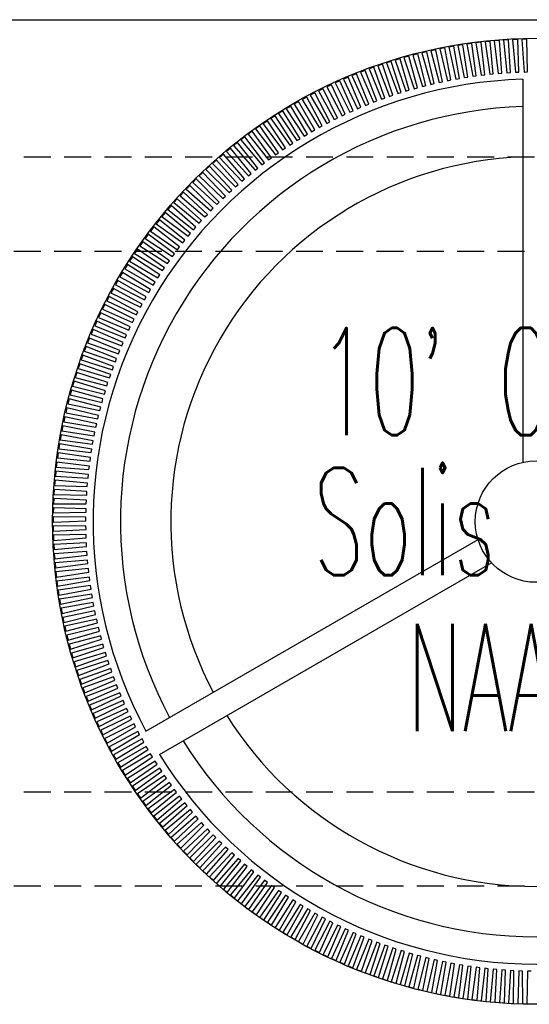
# Model space of a CAD drawing. Header units: inches. Extents: x 82 to 767, y -5 to 263.
# Tile 3 of 256: x 138 to 157, y 106 to 142. Entities that reach past the tile are written whole.
import ezdxf
from ezdxf.enums import TextEntityAlignment as Align

# ---------------------------------------------------------------- set-up
doc = ezdxf.new("R2010")
doc.units = ezdxf.units.IN
doc.header["$MEASUREMENT"] = 0
doc.linetypes.add('ACAD_ISO03W100', pattern=[30, 12, -18])
doc.linetypes.add('DASHEDX2', pattern=[1.5, 1, -0.5])
for name, color, linetype in [('A-FURN-P-COLLECTION-TABLE', 3, 'ACAD_ISO03W100'), ('A-FURN-P-COLLECTION-TABLE-SUPPORT', 202, 'Continuous'), ('A-FURN-P-COLLECTION-TABLE-TEXT2', 3, 'Continuous'), ('A-FURN-P-LIGHT', 4, 'Continuous'), ('A-FURN-P-LIGHT-TEXT2', 4, 'Continuous'), ('A-FURN-P-LIGHT-TEXT3', 4, 'Continuous'), ('A-FURN-P-TEXT_UTEXT', 7, 'Continuous'), ('PSATTR', 7, 'Continuous')]:
    doc.layers.add(name, color=color, linetype=linetype)
doc.styles.add('0', font='TXT.SHX')
doc.styles.add('CAD_FNT', font='TXT.SHX', dxfattribs={"height": 1})
doc.styles.add('PMSymText', font='txt.shx', dxfattribs={"width": 0.65})
doc.styles.get("Standard").update_dxf_attribs({"font": 'arial.ttf'})

# ---------------------------------------------------------------- blocks, each defined once
blk = doc.blocks.new('HCCS-NNTC-2F-2D')
at = {"layer": 'A-FURN-P-COLLECTION-TABLE', "linetype": 'ByBlock'}
blk.add_line((-47.25, 18.7), (47.25, 18.7), dxfattribs=at)
at = {"layer": 'A-FURN-P-COLLECTION-TABLE-SUPPORT', "linetype": 'DASHEDX2'}
for p, q in [((-44.563, 13.589), (44.563, 13.589)), ((44.563, 10.068), (-44.563, 10.068)), ((-44.563, -10.068), (44.563, -10.068)), ((44.563, -13.589), (-44.563, -13.589))]:
    blk.add_line(p, q, dxfattribs=at)
at = {"layer": 'A-FURN-P-COLLECTION-TABLE-TEXT2', "style": '0', "width": 0.55, "flags": 8}
blk.add_attdef('ITEXT2', text='', height=4, dxfattribs=at).set_placement((-1.039, -9.015), align=Align.BOTTOM_CENTER)
at = {"layer": 'A-FURN-P-TEXT_UTEXT', "style": 'PMSymText', "width": 0.65, "flags": 8}
for tag, p in [('PSUT1', (-0.001, -24.702)), ('PSUT3', (-0.001, -36.702))]:
    blk.add_attdef(tag, text='', height=4, dxfattribs=at).set_placement(p, align=Align.CENTER)
at = {"layer": 'A-FURN-P-TEXT_UTEXT', "style": 'PMSymText', "width": 0.65}
blk.add_attdef('PSUT2', text='', height=4, dxfattribs=at).set_placement((-0.001, -30.702), align=Align.CENTER)
at = {"layer": 'PSATTR', "flags": 1}
for tag in ['PSON', 'PSMC', 'PSDH', 'PSPN', 'PSQT', 'PSEC', 'PST5', 'PST4', 'PST3', 'PST2', 'PST1']:
    blk.add_attdef(tag, text='', height=1, dxfattribs=at).set_placement((0, 0), align=Align.TOP_CENTER)
blk = doc.blocks.new('HCPL-SDP2-36-2D')
at = {"layer": 'A-FURN-P-LIGHT'}
for p, q in [((-3.402, 17.649), (-3.588, 17.612)), ((-3.588, 17.612), (-3.301, 16.428)), ((-3.171, 16.454), (-3.402, 17.649)), ((-3.065, 17.711), (-3.252, 17.678)), ((-3.252, 17.678), (-2.988, 16.488)), ((-2.857, 16.511), (-3.065, 17.711)), ((-2.727, 17.766), (-2.915, 17.736)), ((-2.915, 17.736), (-2.673, 16.542)), ((-2.543, 16.563), (-2.727, 17.766)), ((-2.389, 17.815), (-2.577, 17.789)), ((-2.577, 17.789), (-2.358, 16.59)), ((-2.227, 16.608), (-2.389, 17.815)), ((-2.049, 17.857), (-2.238, 17.834)), ((-2.238, 17.834), (-2.041, 16.632)), ((-1.91, 16.647), (-2.049, 17.857)), ((-1.709, 17.893), (-1.898, 17.874)), ((-1.898, 17.874), (-1.724, 16.668)), ((-1.593, 16.681), (-1.709, 17.893)), ((-1.368, 17.922), (-1.557, 17.907)), ((-1.557, 17.907), (-1.407, 16.698)), ((-1.275, 16.708), (-1.368, 17.922)), ((-1.026, 17.945), (-1.216, 17.933)), ((-1.216, 17.933), (-1.089, 16.721)), ((-0.957, 16.729), (-1.026, 17.945)), ((-0.684, 17.961), (-0.874, 17.953)), ((-0.874, 17.953), (-0.77, 16.739)), ((-0.638, 16.745), (-0.684, 17.961)), ((-0.342, 17.971), (-0.532, 17.966)), ((-0.532, 17.966), (-0.451, 16.751)), ((-0.319, 16.754), (-0.342, 17.971)), ((-5.064, 17.246), (-5.246, 17.192)), ((-4.721, 16.078), (-5.064, 17.246)), ((-4.735, 17.339), (-4.918, 17.288)), ((-4.918, 17.288), (-4.541, 16.13)), ((-4.414, 16.165), (-4.735, 17.339)), ((-4.404, 17.426), (-4.588, 17.379)), ((-4.588, 17.379), (-4.234, 16.213)), ((-4.105, 16.246), (-4.404, 17.426)), ((-4.071, 17.507), (-4.256, 17.463)), ((-4.256, 17.463), (-3.924, 16.291)), ((-3.795, 16.321), (-4.071, 17.507)), ((-3.737, 17.581), (-3.923, 17.541)), ((-3.923, 17.541), (-3.613, 16.363)), ((-3.484, 16.391), (-3.737, 17.581)), ((-6.04, 16.929), (-6.219, 16.864)), ((-5.631, 15.782), (-6.04, 16.929)), ((-5.717, 17.041), (-5.897, 16.979)), ((-5.897, 16.979), (-5.455, 15.844)), ((-5.33, 15.887), (-5.717, 17.041)), ((-5.391, 17.147), (-5.573, 17.089)), ((-5.573, 17.089), (-5.152, 15.945)), ((-5.026, 15.985), (-5.391, 17.147)), ((-5.246, 17.192), (-4.848, 16.04)), ((-6.997, 16.557), (-7.172, 16.482)), ((-6.523, 15.435), (-6.997, 16.557)), ((-6.68, 16.687), (-6.857, 16.615)), ((-6.857, 16.615), (-6.35, 15.507)), ((-6.228, 15.556), (-6.68, 16.687)), ((-6.361, 16.811), (-6.539, 16.743)), ((-6.539, 16.743), (-6.054, 15.625)), ((-5.931, 15.672), (-6.361, 16.811)), ((-6.219, 16.864), (-5.755, 15.737)), ((-2.988, 16.488), (-2.857, 16.511)), ((-2.673, 16.542), (-2.543, 16.563)), ((-2.358, 16.59), (-2.227, 16.608)), ((-2.041, 16.632), (-1.91, 16.647)), ((-1.724, 16.668), (-1.593, 16.681)), ((-1.407, 16.698), (-1.275, 16.708)), ((-1.089, 16.721), (-0.957, 16.729)), ((-0.77, 16.739), (-0.638, 16.745)), ((-0.451, 16.751), (-0.319, 16.754)), ((-7.622, 16.278), (-7.794, 16.197)), ((-7.794, 16.197), (-7.225, 15.119)), ((-7.106, 15.175), (-7.622, 16.278)), ((-7.311, 16.42), (-7.484, 16.342)), ((-7.484, 16.342), (-6.936, 15.254)), ((-6.816, 15.308), (-7.311, 16.42)), ((-7.172, 16.482), (-6.645, 15.383)), ((-4.541, 16.13), (-4.414, 16.165)), ((-4.234, 16.213), (-4.105, 16.246)), ((-3.924, 16.291), (-3.795, 16.321)), ((-3.613, 16.363), (-3.484, 16.391)), ((-3.301, 16.428), (-3.171, 16.454)), ((-0.5, 16.482), (-0.5, 2.208)), ((-8.539, 15.816), (-8.706, 15.725)), ((-7.961, 14.745), (-8.539, 15.816)), ((-8.236, 15.976), (-8.405, 15.888)), ((-8.405, 15.888), (-7.796, 14.833)), ((-7.678, 14.894), (-8.236, 15.976)), ((-7.931, 16.13), (-8.101, 16.045)), ((-8.101, 16.045), (-7.512, 14.979)), ((-7.393, 15.037), (-7.931, 16.13)), ((-5.755, 15.737), (-5.631, 15.782)), ((-5.455, 15.844), (-5.33, 15.887)), ((-5.152, 15.945), (-5.026, 15.985)), ((-4.848, 16.04), (-4.721, 16.078)), ((-9.135, 15.48), (-9.298, 15.382)), ((-8.516, 14.431), (-9.135, 15.48)), ((-8.839, 15.651), (-9.004, 15.557)), ((-9.004, 15.557), (-8.355, 14.525)), ((-8.24, 14.591), (-8.839, 15.651)), ((-8.706, 15.725), (-8.077, 14.682)), ((-6.645, 15.383), (-6.523, 15.435)), ((-6.35, 15.507), (-6.228, 15.556)), ((-6.054, 15.625), (-5.931, 15.672)), ((-9.718, 15.121), (-9.877, 15.017)), ((-9.059, 14.097), (-9.718, 15.121)), ((-9.428, 15.303), (-9.589, 15.203)), ((-9.589, 15.203), (-8.902, 14.197)), ((-8.789, 14.267), (-9.428, 15.303)), ((-9.298, 15.382), (-8.63, 14.364)), ((-7.225, 15.119), (-7.106, 15.175)), ((-6.936, 15.254), (-6.816, 15.308)), ((-10.286, 14.74), (-10.442, 14.63)), ((-9.589, 13.742), (-10.286, 14.74)), ((-10.004, 14.933), (-10.161, 14.826)), ((-10.161, 14.826), (-9.436, 13.848)), ((-9.326, 13.922), (-10.004, 14.933)), ((-9.877, 15.017), (-9.17, 14.025)), ((-8.077, 14.682), (-7.961, 14.745)), ((-7.796, 14.833), (-7.678, 14.894)), ((-7.512, 14.979), (-7.393, 15.037)), ((-10.84, 14.338), (-10.991, 14.222)), ((-10.106, 13.366), (-10.84, 14.338)), ((-10.565, 14.541), (-10.718, 14.429)), ((-10.718, 14.429), (-9.956, 13.478)), ((-9.849, 13.556), (-10.565, 14.541)), ((-10.442, 14.63), (-9.698, 13.665)), ((-8.63, 14.364), (-8.516, 14.431)), ((-8.355, 14.525), (-8.24, 14.591)), ((-11.111, 14.129), (-11.26, 14.01)), ((-11.26, 14.01), (-10.462, 13.089)), ((-10.358, 13.172), (-11.111, 14.129)), ((-10.991, 14.222), (-10.211, 13.286)), ((-9.17, 14.025), (-9.059, 14.097)), ((-8.902, 14.197), (-8.789, 14.267)), ((-11.641, 13.695), (-11.785, 13.571)), ((-10.852, 12.768), (-11.641, 13.695)), ((-11.378, 13.915), (-11.525, 13.793)), ((-11.525, 13.793), (-10.709, 12.888)), ((-10.607, 12.972), (-11.378, 13.915)), ((-9.698, 13.665), (-9.589, 13.742)), ((-9.436, 13.848), (-9.326, 13.922)), ((-12.154, 13.242), (-12.293, 13.113)), ((-11.33, 12.345), (-12.154, 13.242)), ((-11.899, 13.471), (-12.041, 13.345)), ((-12.041, 13.345), (-11.192, 12.471)), ((-11.093, 12.559), (-11.899, 13.471)), ((-11.785, 13.571), (-10.953, 12.682)), ((-10.211, 13.286), (-10.106, 13.366)), ((-9.956, 13.478), (-9.849, 13.556)), ((-12.404, 13.009), (-12.541, 12.877)), ((-12.541, 12.877), (-11.659, 12.036)), ((-11.563, 12.127), (-12.404, 13.009)), ((-12.293, 13.113), (-11.428, 12.256)), ((-10.709, 12.888), (-10.607, 12.972)), ((-10.462, 13.089), (-10.358, 13.172)), ((-12.89, 12.527), (-13.022, 12.39)), ((-12.017, 11.678), (-12.89, 12.527)), ((-12.649, 12.77), (-12.784, 12.635)), ((-12.784, 12.635), (-11.886, 11.812)), ((-11.792, 11.905), (-12.649, 12.77)), ((-11.192, 12.471), (-11.093, 12.559)), ((-10.953, 12.682), (-10.852, 12.768)), ((-13.126, 12.279), (-13.255, 12.14)), ((-13.255, 12.14), (-12.327, 11.351)), ((-12.237, 11.447), (-13.126, 12.279)), ((-13.022, 12.39), (-12.109, 11.583)), ((-11.659, 12.036), (-11.563, 12.127)), ((-11.428, 12.256), (-11.33, 12.345)), ((-13.584, 11.771), (-13.708, 11.626)), ((-12.664, 10.973), (-13.584, 11.771)), ((-13.357, 12.027), (-13.484, 11.885)), ((-13.484, 11.885), (-12.541, 11.114)), ((-12.453, 11.212), (-13.357, 12.027)), ((-11.886, 11.812), (-11.792, 11.905)), ((-13.806, 11.51), (-13.927, 11.363)), ((-12.87, 10.73), (-13.806, 11.51)), ((-13.708, 11.626), (-12.75, 10.873)), ((-12.327, 11.351), (-12.237, 11.447)), ((-12.109, 11.583), (-12.017, 11.678)), ((-14.022, 11.245), (-14.141, 11.096)), ((-14.141, 11.096), (-13.155, 10.38)), ((-13.072, 10.483), (-14.022, 11.245)), ((-13.927, 11.363), (-12.955, 10.628)), ((-12.541, 11.114), (-12.453, 11.212)), ((-14.44, 10.703), (-14.553, 10.549)), ((-13.462, 9.978), (-14.44, 10.703)), ((-14.234, 10.976), (-14.349, 10.825)), ((-14.349, 10.825), (-13.35, 10.127)), ((-13.27, 10.232), (-14.234, 10.976)), ((-12.955, 10.628), (-12.87, 10.73)), ((-12.75, 10.873), (-12.664, 10.973)), ((-14.641, 10.426), (-14.751, 10.271)), ((-13.65, 9.72), (-14.641, 10.426)), ((-14.553, 10.549), (-13.54, 9.871)), ((-13.155, 10.38), (-13.072, 10.483)), ((-14.837, 10.145), (-14.944, 9.988)), ((-14.944, 9.988), (-13.906, 9.349)), ((-13.832, 9.458), (-14.837, 10.145)), ((-14.751, 10.271), (-13.726, 9.612)), ((-13.54, 9.871), (-13.462, 9.978)), ((-13.35, 10.127), (-13.27, 10.232)), ((-15.213, 9.573), (-15.313, 9.412)), ((-14.182, 8.925), (-15.213, 9.573)), ((-15.028, 9.861), (-15.131, 9.701)), ((-15.131, 9.701), (-14.082, 9.082)), ((-14.01, 9.193), (-15.028, 9.861)), ((-13.726, 9.612), (-13.65, 9.72)), ((-15.392, 9.282), (-15.49, 9.118)), ((-14.35, 8.653), (-15.392, 9.282)), ((-15.313, 9.412), (-14.252, 8.813)), ((-14.082, 9.082), (-14.01, 9.193)), ((-13.906, 9.349), (-13.832, 9.458)), ((-15.566, 8.987), (-15.66, 8.822)), ((-15.66, 8.822), (-14.577, 8.264)), ((-14.512, 8.378), (-15.566, 8.987)), ((-15.49, 9.118), (-14.417, 8.54)), ((-14.252, 8.813), (-14.182, 8.925)), ((-15.734, 8.689), (-15.826, 8.522)), ((-15.826, 8.522), (-14.732, 7.984)), ((-14.669, 8.101), (-15.734, 8.689)), ((-14.417, 8.54), (-14.35, 8.653)), ((-16.054, 8.084), (-16.139, 7.913)), ((-14.966, 7.536), (-16.054, 8.084)), ((-15.897, 8.388), (-15.985, 8.219)), ((-15.985, 8.219), (-14.881, 7.703)), ((-14.82, 7.82), (-15.897, 8.388)), ((-14.732, 7.984), (-14.669, 8.101)), ((-14.577, 8.264), (-14.512, 8.378)), ((-16.205, 7.777), (-16.286, 7.605)), ((-15.107, 7.25), (-16.205, 7.777)), ((-16.139, 7.913), (-15.025, 7.418)), ((-14.881, 7.703), (-14.82, 7.82)), ((-16.35, 7.467), (-16.428, 7.293)), ((-15.242, 6.961), (-16.35, 7.467)), ((-16.286, 7.605), (-15.164, 7.13)), ((-15.025, 7.418), (-14.966, 7.536)), ((-16.489, 7.154), (-16.564, 6.979)), ((-16.564, 6.979), (-15.424, 6.548)), ((-15.372, 6.67), (-16.489, 7.154)), ((-16.428, 7.293), (-15.297, 6.84)), ((-15.164, 7.13), (-15.107, 7.25)), ((-16.622, 6.839), (-16.694, 6.663)), ((-16.694, 6.663), (-15.546, 6.253)), ((-15.496, 6.376), (-16.622, 6.839)), ((-15.424, 6.548), (-15.372, 6.67)), ((-15.297, 6.84), (-15.242, 6.961)), ((-16.75, 6.521), (-16.818, 6.344)), ((-16.818, 6.344), (-15.662, 5.956)), ((-15.615, 6.079), (-16.75, 6.521)), ((-15.546, 6.253), (-15.496, 6.376)), ((-16.986, 5.879), (-17.047, 5.699)), ((-15.835, 5.481), (-16.986, 5.879)), ((-16.871, 6.201), (-16.935, 6.022)), ((-16.935, 6.022), (-15.773, 5.657)), ((-15.728, 5.781), (-16.871, 6.201)), ((-15.662, 5.956), (-15.615, 6.079)), ((-17.095, 5.554), (-17.152, 5.373)), ((-15.937, 5.178), (-17.095, 5.554)), ((-17.047, 5.699), (-15.878, 5.355)), ((-15.773, 5.657), (-15.728, 5.781)), ((-17.197, 5.228), (-17.252, 5.046)), ((-16.032, 4.874), (-17.197, 5.228)), ((-17.152, 5.373), (-15.977, 5.052)), ((-15.977, 5.052), (-15.937, 5.178)), ((-15.878, 5.355), (-15.835, 5.481)), ((-17.294, 4.9), (-17.345, 4.716)), ((-16.122, 4.568), (-17.294, 4.9)), ((-17.252, 5.046), (-16.07, 4.747)), ((-16.07, 4.747), (-16.032, 4.874)), ((-17.384, 4.569), (-17.431, 4.385)), ((-16.206, 4.26), (-17.384, 4.569)), ((-17.345, 4.716), (-16.158, 4.44)), ((-16.158, 4.44), (-16.122, 4.568)), ((-17.468, 4.238), (-17.511, 4.052)), ((-17.511, 4.052), (-16.315, 3.822)), ((-16.284, 3.951), (-17.468, 4.238)), ((-17.431, 4.385), (-16.239, 4.132)), ((-16.239, 4.132), (-16.206, 4.26)), ((-17.545, 3.904), (-17.585, 3.718)), ((-17.585, 3.718), (-16.385, 3.511)), ((-16.357, 3.64), (-17.545, 3.904)), ((-16.315, 3.822), (-16.284, 3.951)), ((-17.616, 3.57), (-17.653, 3.383)), ((-17.653, 3.383), (-16.449, 3.198)), ((-16.423, 3.328), (-17.616, 3.57)), ((-16.449, 3.198), (-16.423, 3.328)), ((-16.385, 3.511), (-16.357, 3.64)), ((-17.681, 3.233), (-17.714, 3.046)), ((-17.714, 3.046), (-16.507, 2.884)), ((-16.483, 3.014), (-17.681, 3.233)), ((-16.507, 2.884), (-16.483, 3.014)), ((-17.739, 2.896), (-17.769, 2.708)), ((-17.769, 2.708), (-16.559, 2.569)), ((-16.538, 2.7), (-17.739, 2.896)), ((-16.559, 2.569), (-16.538, 2.7)), ((-17.837, 2.219), (-17.859, 2.03)), ((-16.629, 2.069), (-17.837, 2.219)), ((-17.791, 2.558), (-17.817, 2.37)), ((-17.817, 2.37), (-16.604, 2.254)), ((-16.586, 2.385), (-17.791, 2.558)), ((-16.604, 2.254), (-16.586, 2.385)), ((-17.876, 1.879), (-17.895, 1.689)), ((-16.665, 1.752), (-17.876, 1.879)), ((-17.859, 2.03), (-16.644, 1.937)), ((-16.644, 1.937), (-16.629, 2.069)), ((-17.908, 1.538), (-17.924, 1.348)), ((-16.695, 1.434), (-17.908, 1.538)), ((-17.895, 1.689), (-16.678, 1.62)), ((-16.678, 1.62), (-16.665, 1.752)), ((-17.934, 1.197), (-17.946, 1.007)), ((-16.719, 1.116), (-17.934, 1.197)), ((-17.924, 1.348), (-16.706, 1.302)), ((-16.728, 0.984), (-16.719, 1.116)), ((-16.706, 1.302), (-16.695, 1.434)), ((-17.954, 0.855), (-17.962, 0.665)), ((-16.738, 0.797), (-17.954, 0.855)), ((-17.946, 1.007), (-16.728, 0.984)), ((-16.743, 0.665), (-16.738, 0.797)), ((-17.967, 0.513), (-17.971, 0.323)), ((-16.75, 0.479), (-17.967, 0.513)), ((-17.962, 0.665), (-16.743, 0.665)), ((-16.753, 0.346), (-16.75, 0.479)), ((-17.973, 0.171), (-17.974, -0.019)), ((-17.974, -0.019), (-16.757, 0.027)), ((-16.756, 0.16), (-17.973, 0.171)), ((-17.971, 0.323), (-16.753, 0.346)), ((-16.757, 0.027), (-16.756, 0.16)), ((-16.756, -0.16), (-17.973, -0.171)), ((-17.973, -0.171), (-17.971, -0.361)), ((-17.971, -0.361), (-16.754, -0.292)), ((-16.754, -0.292), (-16.756, -0.16)), ((-16.75, -0.479), (-17.967, -0.513)), ((-17.967, -0.513), (-17.96, -0.703)), ((-17.96, -0.703), (-16.746, -0.611)), ((-16.746, -0.611), (-16.75, -0.479)), ((-14.523, -7.808), (-2.162, -0.671)), ((-16.738, -0.797), (-17.954, -0.855)), ((-17.954, -0.855), (-17.944, -1.045)), ((-17.944, -1.045), (-16.731, -0.929)), ((-16.731, -0.929), (-16.738, -0.797)), ((-16.719, -1.116), (-17.934, -1.197)), ((-17.934, -1.197), (-17.921, -1.387)), ((-17.921, -1.387), (-16.71, -1.248)), ((-16.695, -1.434), (-17.908, -1.538)), ((-16.71, -1.248), (-16.719, -1.116)), ((-16.683, -1.566), (-16.695, -1.434)), ((-17.908, -1.538), (-17.891, -1.728)), ((-17.891, -1.728), (-16.683, -1.566)), ((-16.665, -1.752), (-17.876, -1.879)), ((-16.651, -1.883), (-16.665, -1.752)), ((-14.023, -8.674), (-1.662, -1.537)), ((-17.876, -1.879), (-17.855, -2.068)), ((-17.855, -2.068), (-16.651, -1.883)), ((-16.629, -2.069), (-17.837, -2.219)), ((-17.812, -2.408), (-16.612, -2.2)), ((-16.612, -2.2), (-16.629, -2.069)), ((-17.837, -2.219), (-17.812, -2.408)), ((-16.586, -2.385), (-17.791, -2.558)), ((-17.791, -2.558), (-17.763, -2.746)), ((-17.763, -2.746), (-16.567, -2.516)), ((-16.567, -2.516), (-16.586, -2.385)), ((-16.538, -2.7), (-17.739, -2.896)), ((-17.739, -2.896), (-17.708, -3.084)), ((-17.708, -3.084), (-16.516, -2.831)), ((-16.516, -2.831), (-16.538, -2.7)), ((-16.483, -3.014), (-17.681, -3.233)), ((-17.681, -3.233), (-17.646, -3.42)), ((-17.646, -3.42), (-16.459, -3.144)), ((-16.459, -3.144), (-16.483, -3.014)), ((-16.423, -3.328), (-17.616, -3.57)), ((-17.616, -3.57), (-17.577, -3.756)), ((-17.577, -3.756), (-16.396, -3.457)), ((-16.357, -3.64), (-17.545, -3.904)), ((-16.396, -3.457), (-16.423, -3.328)), ((-16.327, -3.769), (-16.357, -3.64)), ((-17.545, -3.904), (-17.503, -4.09)), ((-17.503, -4.09), (-16.327, -3.769)), ((-16.284, -3.951), (-17.468, -4.238)), ((-16.253, -4.079), (-16.284, -3.951)), ((-17.468, -4.238), (-17.422, -4.422)), ((-17.422, -4.422), (-16.253, -4.079)), ((-16.206, -4.26), (-17.384, -4.569)), ((-17.334, -4.753), (-16.172, -4.388)), ((-16.172, -4.388), (-16.206, -4.26)), ((-17.384, -4.569), (-17.334, -4.753)), ((-16.122, -4.568), (-17.294, -4.9)), ((-17.241, -5.082), (-16.086, -4.695)), ((-16.086, -4.695), (-16.122, -4.568)), ((-17.294, -4.9), (-17.241, -5.082)), ((-16.032, -4.874), (-17.197, -5.228)), ((-17.141, -5.41), (-15.993, -5)), ((-15.993, -5), (-16.032, -4.874)), ((-17.197, -5.228), (-17.141, -5.41)), ((-15.937, -5.178), (-17.095, -5.554)), ((-17.035, -5.735), (-15.895, -5.304)), ((-15.835, -5.481), (-16.986, -5.879)), ((-15.895, -5.304), (-15.937, -5.178)), ((-15.791, -5.605), (-15.835, -5.481)), ((-17.095, -5.554), (-17.035, -5.735)), ((-16.923, -6.058), (-15.791, -5.605)), ((-15.728, -5.781), (-16.871, -6.201)), ((-15.682, -5.905), (-15.728, -5.781)), ((-16.986, -5.879), (-16.923, -6.058)), ((-16.871, -6.201), (-16.804, -6.379)), ((-16.804, -6.379), (-15.682, -5.905)), ((-15.615, -6.079), (-16.75, -6.521)), ((-16.68, -6.698), (-15.566, -6.203)), ((-15.566, -6.203), (-15.615, -6.079)), ((-16.75, -6.521), (-16.68, -6.698)), ((-15.496, -6.376), (-16.622, -6.839)), ((-16.549, -7.014), (-15.446, -6.498)), ((-15.446, -6.498), (-15.496, -6.376)), ((-16.622, -6.839), (-16.549, -7.014)), ((-15.372, -6.67), (-16.489, -7.154)), ((-16.412, -7.328), (-15.319, -6.791)), ((-15.242, -6.961), (-16.35, -7.467)), ((-15.319, -6.791), (-15.372, -6.67)), ((-15.187, -7.081), (-15.242, -6.961)), ((-16.489, -7.154), (-16.412, -7.328)), ((-16.27, -7.639), (-15.187, -7.081)), ((-15.107, -7.25), (-16.205, -7.777)), ((-15.049, -7.369), (-15.107, -7.25)), ((-16.35, -7.467), (-16.27, -7.639)), ((-16.122, -7.948), (-15.049, -7.369)), ((-14.966, -7.536), (-16.054, -8.084)), ((-15.967, -8.253), (-14.906, -7.654)), ((-14.906, -7.654), (-14.966, -7.536)), ((-16.205, -7.777), (-16.122, -7.948)), ((-14.82, -7.82), (-15.897, -8.388)), ((-15.807, -8.556), (-14.758, -7.937)), ((-14.758, -7.937), (-14.82, -7.82)), ((-16.054, -8.084), (-15.967, -8.253)), ((-15.897, -8.388), (-15.807, -8.556)), ((-14.669, -8.101), (-15.734, -8.689)), ((-15.642, -8.855), (-14.604, -8.216)), ((-14.512, -8.378), (-15.566, -8.987)), ((-14.604, -8.216), (-14.669, -8.101)), ((-14.445, -8.493), (-14.512, -8.378)), ((-15.734, -8.689), (-15.642, -8.855)), ((-15.47, -9.151), (-14.445, -8.493)), ((-14.35, -8.653), (-15.392, -9.282)), ((-15.293, -9.444), (-14.281, -8.766)), ((-14.281, -8.766), (-14.35, -8.653)), ((-15.566, -8.987), (-15.47, -9.151)), ((-14.182, -8.925), (-15.213, -9.573)), ((-15.111, -9.734), (-14.111, -9.036)), ((-14.111, -9.036), (-14.182, -8.925)), ((-15.392, -9.282), (-15.293, -9.444)), ((-14.01, -9.193), (-15.028, -9.861)), ((-14.922, -10.02), (-13.937, -9.303)), ((-13.832, -9.458), (-14.837, -10.145)), ((-13.937, -9.303), (-14.01, -9.193)), ((-13.757, -9.567), (-13.832, -9.458)), ((-15.213, -9.573), (-15.111, -9.734)), ((-15.028, -9.861), (-14.922, -10.02)), ((-14.729, -10.302), (-13.757, -9.567)), ((-13.65, -9.72), (-14.641, -10.426)), ((-14.53, -10.581), (-13.572, -9.827)), ((-13.572, -9.827), (-13.65, -9.72)), ((-14.837, -10.145), (-14.729, -10.302)), ((-13.462, -9.978), (-14.44, -10.703)), ((-14.326, -10.855), (-13.383, -10.084)), ((-13.27, -10.232), (-14.234, -10.976)), ((-13.383, -10.084), (-13.462, -9.978)), ((-13.188, -10.337), (-13.27, -10.232)), ((-14.641, -10.426), (-14.53, -10.581)), ((-14.117, -11.126), (-13.188, -10.337)), ((-13.072, -10.483), (-14.022, -11.245)), ((-13.902, -11.393), (-12.989, -10.586)), ((-12.989, -10.586), (-13.072, -10.483)), ((-14.44, -10.703), (-14.326, -10.855)), ((-14.234, -10.976), (-14.117, -11.126)), ((-12.87, -10.73), (-13.806, -11.51)), ((-13.683, -11.655), (-12.785, -10.831)), ((-12.664, -10.973), (-13.584, -11.771)), ((-12.785, -10.831), (-12.87, -10.73)), ((-12.577, -11.073), (-12.664, -10.973)), ((-14.022, -11.245), (-13.902, -11.393)), ((-13.459, -11.914), (-12.577, -11.073)), ((-12.453, -11.212), (-13.357, -12.027)), ((-13.229, -12.168), (-12.364, -11.31)), ((-12.364, -11.31), (-12.453, -11.212)), ((-13.806, -11.51), (-13.683, -11.655)), ((-12.237, -11.447), (-13.126, -12.279)), ((-12.995, -12.418), (-12.146, -11.544)), ((-12.017, -11.678), (-12.89, -12.527)), ((-12.146, -11.544), (-12.237, -11.447)), ((-11.924, -11.773), (-12.017, -11.678)), ((-13.584, -11.771), (-13.459, -11.914)), ((-13.357, -12.027), (-13.229, -12.168)), ((-12.757, -12.663), (-11.924, -11.773)), ((-11.792, -11.905), (-12.649, -12.77)), ((-12.513, -12.903), (-11.698, -11.998)), ((-11.698, -11.998), (-11.792, -11.905)), ((-13.126, -12.279), (-12.995, -12.418)), ((-11.563, -12.127), (-12.404, -13.009)), ((-12.265, -13.139), (-11.467, -12.218)), ((-11.33, -12.345), (-12.154, -13.242)), ((-12.013, -13.37), (-11.233, -12.434)), ((-11.467, -12.218), (-11.563, -12.127)), ((-11.233, -12.434), (-11.33, -12.345)), ((-12.89, -12.527), (-12.757, -12.663)), ((-12.649, -12.77), (-12.513, -12.903)), ((-11.093, -12.559), (-11.899, -13.471)), ((-11.756, -13.597), (-10.994, -12.646)), ((-10.852, -12.768), (-11.641, -13.695)), ((-10.994, -12.646), (-11.093, -12.559)), ((-10.751, -12.853), (-10.852, -12.768)), ((-12.404, -13.009), (-12.265, -13.139)), ((-11.495, -13.818), (-10.751, -12.853)), ((-10.607, -12.972), (-11.378, -13.915)), ((-11.23, -14.034), (-10.504, -13.055)), ((-10.358, -13.172), (-11.111, -14.129)), ((-10.504, -13.055), (-10.607, -12.972)), ((-10.254, -13.253), (-10.358, -13.172)), ((-12.154, -13.242), (-12.013, -13.37)), ((-11.899, -13.471), (-11.756, -13.597)), ((-10.961, -14.246), (-10.254, -13.253)), ((-10.106, -13.366), (-10.84, -14.338)), ((-10.688, -14.452), (-10, -13.446)), ((-9.849, -13.556), (-10.565, -14.541)), ((-10, -13.446), (-10.106, -13.366)), ((-9.742, -13.634), (-9.849, -13.556)), ((-11.641, -13.695), (-11.495, -13.818)), ((-11.378, -13.915), (-11.23, -14.034)), ((-10.41, -14.653), (-9.742, -13.634)), ((-9.589, -13.742), (-10.286, -14.74)), ((-10.13, -14.848), (-9.481, -13.817)), ((-9.326, -13.922), (-10.004, -14.933)), ((-9.481, -13.817), (-9.589, -13.742)), ((-9.216, -13.995), (-9.326, -13.922)), ((-11.111, -14.129), (-10.961, -14.246)), ((-9.845, -15.038), (-9.216, -13.995)), ((-9.059, -14.097), (-9.718, -15.121)), ((-9.557, -15.223), (-8.948, -14.168)), ((-8.789, -14.267), (-9.428, -15.303)), ((-8.948, -14.168), (-9.059, -14.097)), ((-8.676, -14.335), (-8.789, -14.267)), ((-10.84, -14.338), (-10.688, -14.452)), ((-10.565, -14.541), (-10.41, -14.653)), ((-9.265, -15.402), (-8.676, -14.335)), ((-8.516, -14.431), (-9.135, -15.48)), ((-8.971, -15.576), (-8.402, -14.498)), ((-8.24, -14.591), (-8.839, -15.651)), ((-8.672, -15.744), (-8.124, -14.655)), ((-8.402, -14.498), (-8.516, -14.431)), ((-8.124, -14.655), (-8.24, -14.591)), ((-10.286, -14.74), (-10.13, -14.848)), ((-10.004, -14.933), (-9.845, -15.038)), ((-7.961, -14.745), (-8.539, -15.816)), ((-8.371, -15.906), (-7.844, -14.807)), ((-7.678, -14.894), (-8.236, -15.976)), ((-8.067, -16.062), (-7.561, -14.954)), ((-7.844, -14.807), (-7.961, -14.745)), ((-7.393, -15.037), (-7.931, -16.13)), ((-7.561, -14.954), (-7.678, -14.894)), ((-7.274, -15.095), (-7.393, -15.037)), ((-9.718, -15.121), (-9.557, -15.223)), ((-9.428, -15.303), (-9.265, -15.402)), ((-7.759, -16.213), (-7.274, -15.095)), ((-7.106, -15.175), (-7.622, -16.278)), ((-7.449, -16.358), (-6.986, -15.231)), ((-6.816, -15.308), (-7.311, -16.42)), ((-7.137, -16.497), (-6.695, -15.361)), ((-6.986, -15.231), (-7.106, -15.175)), ((-6.695, -15.361), (-6.816, -15.308)), ((-9.135, -15.48), (-8.971, -15.576)), ((-8.839, -15.651), (-8.672, -15.744)), ((-6.523, -15.435), (-6.997, -16.557)), ((-6.821, -16.63), (-6.401, -15.486)), ((-6.228, -15.556), (-6.68, -16.687)), ((-6.401, -15.486), (-6.523, -15.435)), ((-6.503, -16.757), (-6.105, -15.605)), ((-5.931, -15.672), (-6.361, -16.811)), ((-6.105, -15.605), (-6.228, -15.556)), ((-6.183, -16.877), (-5.807, -15.718)), ((-5.807, -15.718), (-5.931, -15.672)), ((-8.539, -15.816), (-8.371, -15.906)), ((-8.236, -15.976), (-8.067, -16.062)), ((-7.931, -16.13), (-7.759, -16.213)), ((-5.631, -15.782), (-6.04, -16.929)), ((-5.861, -16.992), (-5.506, -15.826)), ((-5.33, -15.887), (-5.717, -17.041)), ((-5.506, -15.826), (-5.631, -15.782)), ((-5.536, -17.1), (-5.204, -15.928)), ((-5.026, -15.985), (-5.391, -17.147)), ((-5.204, -15.928), (-5.33, -15.887)), ((-5.21, -17.203), (-4.9, -16.024)), ((-4.721, -16.078), (-5.064, -17.246)), ((-4.9, -16.024), (-5.026, -15.985)), ((-4.881, -17.299), (-4.594, -16.115)), ((-4.594, -16.115), (-4.721, -16.078)), ((-7.622, -16.278), (-7.449, -16.358)), ((-7.311, -16.42), (-7.137, -16.497)), ((-4.414, -16.165), (-4.735, -17.339)), ((-4.551, -17.389), (-4.286, -16.199)), ((-4.286, -16.199), (-4.414, -16.165)), ((-4.105, -16.246), (-4.404, -17.426)), ((-4.219, -17.472), (-3.977, -16.278)), ((-3.977, -16.278), (-4.105, -16.246)), ((-3.795, -16.321), (-4.071, -17.507)), ((-3.886, -17.549), (-3.666, -16.351)), ((-3.666, -16.351), (-3.795, -16.321)), ((-3.484, -16.391), (-3.737, -17.581)), ((-3.551, -17.62), (-3.354, -16.418)), ((-3.354, -16.418), (-3.484, -16.391)), ((-3.171, -16.454), (-3.402, -17.649)), ((-3.215, -17.684), (-3.041, -16.478)), ((-3.041, -16.478), (-3.171, -16.454)), ((-6.997, -16.557), (-6.821, -16.63)), ((-6.68, -16.687), (-6.503, -16.757)), ((-6.361, -16.811), (-6.183, -16.877)), ((-2.857, -16.511), (-3.065, -17.711)), ((-2.877, -17.742), (-2.727, -16.533)), ((-2.727, -16.533), (-2.857, -16.511)), ((-2.543, -16.563), (-2.727, -17.766)), ((-2.412, -16.582), (-2.543, -16.563)), ((-2.539, -17.794), (-2.412, -16.582)), ((-2.227, -16.608), (-2.389, -17.815)), ((-2.096, -16.625), (-2.227, -16.608)), ((-2.2, -17.839), (-2.096, -16.625)), ((-1.91, -16.647), (-2.049, -17.857)), ((-1.779, -16.662), (-1.91, -16.647)), ((-1.86, -17.878), (-1.779, -16.662)), ((-1.593, -16.681), (-1.709, -17.893)), ((-1.461, -16.693), (-1.593, -16.681)), ((-1.519, -17.91), (-1.461, -16.693)), ((-1.275, -16.708), (-1.368, -17.922)), ((-1.143, -16.718), (-1.275, -16.708)), ((-1.178, -17.936), (-1.143, -16.718)), ((-0.957, -16.729), (-1.026, -17.945)), ((-0.825, -16.736), (-0.957, -16.729)), ((-0.836, -17.955), (-0.825, -16.736)), ((-0.638, -16.745), (-0.684, -17.961)), ((-0.506, -16.749), (-0.638, -16.745)), ((-0.494, -17.967), (-0.506, -16.749)), ((-0.319, -16.754), (-0.342, -17.971)), ((-0.187, -16.756), (-0.319, -16.754)), ((-6.04, -16.929), (-5.861, -16.992)), ((-5.717, -17.041), (-5.536, -17.1)), ((-5.391, -17.147), (-5.21, -17.203)), ((-5.064, -17.246), (-4.881, -17.299)), ((-4.735, -17.339), (-4.551, -17.389)), ((-4.404, -17.426), (-4.219, -17.472)), ((-4.071, -17.507), (-3.886, -17.549)), ((-3.737, -17.581), (-3.551, -17.62)), ((-3.402, -17.649), (-3.215, -17.684)), ((-3.065, -17.711), (-2.877, -17.742)), ((-2.727, -17.766), (-2.539, -17.794)), ((-2.389, -17.815), (-2.2, -17.839)), ((-2.049, -17.857), (-1.86, -17.878)), ((-1.709, -17.893), (-1.519, -17.91)), ((-1.368, -17.922), (-1.178, -17.936)), ((-1.026, -17.945), (-0.836, -17.955)), ((-0.684, -17.961), (-0.494, -17.967)), ((-0.342, -17.971), (-0.152, -17.974))]:
    blk.add_line(p, q, dxfattribs=at)
for centre, radius in [((-0.001, 0.009), 17.997), ((0, 0), 2.264)]:
    blk.add_circle(centre, radius, dxfattribs=at)
for radius, start, end in [(16.489, 91.7378, 208.263), (15.472, 91.8519, 208.1481), (13.596, 92.1076, 207.8924), (13.596, 212.1076, 327.8924), (15.472, 211.8519, 328.1481), (16.489, 211.7383, 328.2616)]:
    blk.add_arc((0, 0), radius, start, end, dxfattribs=at)
at = {"layer": 'A-FURN-P-LIGHT-TEXT2', "linetype": 'Continuous', "style": 'CAD_FNT', "width": 0.55, "flags": 8}
blk.add_attdef('ITEXT2', text='', height=4, dxfattribs=at).set_placement((0, 0), align=Align.MIDDLE_CENTER)
at = {"layer": 'A-FURN-P-LIGHT-TEXT3', "linetype": 'Continuous', "style": 'CAD_FNT', "width": 0.55, "flags": 8}
blk.add_attdef('ITEXT3', text='', height=4, dxfattribs=at).set_placement((0, 5.215), align=Align.MIDDLE_CENTER)
at = {"layer": 'A-FURN-P-TEXT_UTEXT', "style": 'PMSymText', "width": 0.65, "flags": 8}
for tag, p in [('PSUT1', (0, -23.989)), ('PSUT3', (0, -35.989))]:
    blk.add_attdef(tag, text='', height=4, dxfattribs=at).set_placement(p, align=Align.CENTER)
at = {"layer": 'A-FURN-P-TEXT_UTEXT', "style": 'PMSymText', "width": 0.65}
blk.add_attdef('PSUT2', text='', height=4, dxfattribs=at).set_placement((0, -29.989), align=Align.CENTER)
at = {"layer": 'PSATTR', "flags": 1}
for tag in ['PSON', 'PSMC', 'PSDH', 'PSPN', 'PSQT', 'PSEC', 'PST5', 'PST4', 'PST3', 'PST2', 'PST1']:
    blk.add_attdef(tag, text='', height=1, dxfattribs=at).set_placement((0, 0), align=Align.TOP_CENTER)

msp = doc.modelspace()

# ---------------------------------------------------------------- block references
ref = msp.add_blockref('HCCS-NNTC-2F-2D', (157.596, 123.666))
ref.add_attrib('ITEXT2', 'NAAN', dxfattribs={"layer": 'A-FURN-P-COLLECTION-TABLE-TEXT2', "height": 4, "style": '0', "width": 0.55}).set_placement((156.558, 114.651), align=Align.BOTTOM_CENTER)
ref = msp.add_blockref('HCPL-SDP2-36-2D', (157.596, 123.666))
ref.add_attrib('ITEXT3', "10' Ceiling", dxfattribs={"layer": 'A-FURN-P-LIGHT-TEXT3', "linetype": 'Continuous', "height": 4, "style": 'CAD_FNT', "width": 0.55}).set_placement((157.596, 128.881), align=Align.MIDDLE_CENTER)
ref.add_attrib('ITEXT2', 'Solis Drum', dxfattribs={"layer": 'A-FURN-P-LIGHT-TEXT2', "linetype": 'Continuous', "height": 4, "style": 'CAD_FNT', "width": 0.55}).set_placement((157.596, 123.666), align=Align.MIDDLE_CENTER)

doc.saveas('drawing.dxf')
